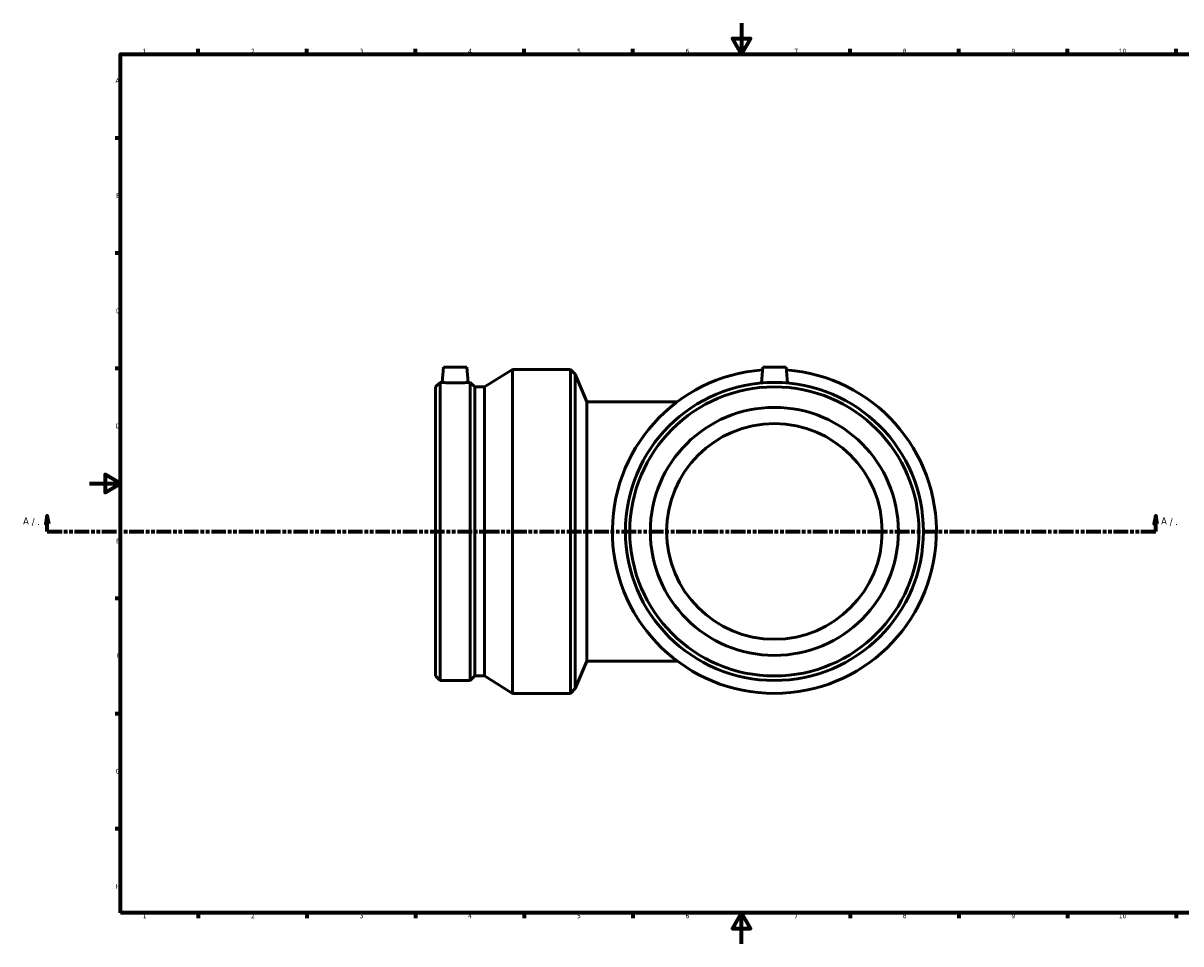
# Model space of a CAD drawing. Header units: millimetres. Extents: x -708 to 1414, y -1077 to 1139.
# Tile 4 of 7: x -43 to 704, y 0 to 594. Entities that reach past the tile are written whole.
import ezdxf

# ---------------------------------------------------------------- set-up
doc = ezdxf.new("R2010")
doc.units = ezdxf.units.MM
doc.linetypes.add('DOUBLE_DASH_CHAIN', pattern=[1.2403, 0.6614, -0.0827, 0.1654, -0.0827, 0.1654, -0.0827])
for name, color, linetype, lineweight in [('Border (ANSI)', 7, 'Continuous', 70), ('Section Line (ANSI)', 7, 'DOUBLE_DASH_CHAIN', 70), ('Visible (ANSI)', 7, 'Continuous', 50)]:
    doc.layers.add(name, color=color, linetype=linetype, lineweight=lineweight)
doc.styles.add('Label Text (ANSI)', font='tahoma.ttf')
doc.styles.add('Note Text (ANSI)', font='tahoma.ttf')

# ---------------------------------------------------------------- blocks, each defined once
blk = doc.blocks.new('Borders Default Border')
at = {"layer": 'Border (ANSI)'}
for p, q in [((70.08, 574), (70.08, 577.45)), ((140.17, 574), (140.17, 577.45)), ((210.25, 574), (210.25, 577.45)), ((280.33, 574), (280.33, 577.45)), ((350.42, 574), (350.42, 577.45)), ((490.58, 574), (490.58, 577.45)), ((560.67, 574), (560.67, 577.45)), ((630.75, 574), (630.75, 577.45)), ((700.83, 574), (700.83, 577.45)), ((20, 519.75), (16.55, 519.75)), ((20, 445.5), (16.55, 445.5)), ((20, 371.25), (16.55, 371.25)), ((20, 222.75), (16.55, 222.75)), ((20, 148.5), (16.55, 148.5)), ((20, 74.25), (16.55, 74.25)), ((70.08, 20), (70.08, 16.55)), ((140.17, 20), (140.17, 16.55)), ((210.25, 20), (210.25, 16.55)), ((280.33, 20), (280.33, 16.55)), ((350.42, 20), (350.42, 16.55)), ((490.58, 20), (490.58, 16.55)), ((560.67, 20), (560.67, 16.55)), ((630.75, 20), (630.75, 16.55)), ((700.83, 20), (700.83, 16.55))]:
    blk.add_line(p, q, dxfattribs=at)
at = {"layer": 'Border (ANSI)', "flags": 128}
for points in [[(420.5, 594), (420.5, 574), (414.73, 584), (426.27, 584), (420.5, 574)], [(20, 20), (20, 574), (821, 574), (821, 20), (20, 20)], [(0, 297), (20, 297), (10, 302.77), (10, 291.23), (20, 297)], [(420.5, 0), (420.5, 20), (414.73, 10), (426.27, 10), (420.5, 20)]]:
    blk.add_lwpolyline(points, dxfattribs=at)
at = {"layer": 'Border (ANSI)', "attachment_point": 7, "style": 'Note Text (ANSI)'}
for s, insert, char_height in [('1', (34.35, 574.4), 3.05), ('2', (104.2, 574.4), 3.05), ('3', (174.26, 574.34), 3.05), ('4', (244.23, 574.4), 3.05), ('5', (314.48, 574.34), 3.05), ('6', (384.49, 574.34), 3.05), ('7', (454.6, 574.4), 3.05), ('8', (524.63, 574.33), 3.05), ('9', (594.7, 574.34), 3.05), ('10', (663.96, 574.34), 3.048), ('A', (16.78, 555.35), 3.05), ('B', (17.15, 481.1), 3.05), ('C', (16.95, 406.8), 3.05), ('D', (16.96, 332.6), 3.05), ('E', (17.21, 258.35), 3.05), ('F', (17.29, 184.1), 3.05), ('G', (16.81, 109.79), 3.05), ('H', (16.97, 35.6), 3.05), ('1', (34.35, 16.55), 3.05), ('2', (104.2, 16.55), 3.05), ('3', (174.26, 16.49), 3.05), ('4', (244.23, 16.55), 3.05), ('5', (314.48, 16.49), 3.05), ('6', (384.49, 16.49), 3.05), ('7', (454.6, 16.55), 3.05), ('8', (524.63, 16.48), 3.05), ('9', (594.7, 16.49), 3.05), ('10', (663.96, 16.49), 3.048)]:
    blk.add_mtext(s, dxfattribs=dict(at, insert=insert, char_height=char_height))
blk = doc.blocks.new('2dTransSection0')
at = {"layer": 'Section Line (ANSI)', "linetype": 'Continuous'}
for p, q in [((-27.24, 276.08), (-28.24, 271.08)), ((-28.24, 271.08), (-26.24, 271.08)), ((-27.24, 271.08), (-27.24, 276.08)), ((-26.24, 271.08), (-27.24, 276.08)), ((-27.24, 266.08), (-27.24, 271.08)), ((687.76, 276.08), (686.76, 271.08)), ((686.76, 271.08), (688.76, 271.08)), ((687.76, 271.08), (687.76, 276.08)), ((688.76, 271.08), (687.76, 276.08)), ((687.76, 266.08), (687.76, 271.08)), ((-27.24, 266.08), (-17.7, 266.08)), ((678.22, 266.08), (687.76, 266.08))]:
    blk.add_line(p, q, dxfattribs=at)
at = {"layer": 'Section Line (ANSI)', "linetype": 'DOUBLE_DASH_CHAIN', "ltscale": 14.219612}
blk.add_line((-27.24, 266.08), (687.76, 266.08), dxfattribs=at)
at = {"layer": 'Section Line (ANSI)', "linetype": 'Continuous', "flags": 128}
for points in [[(-26.24, 271.08), (-27.24, 276.08), (-28.24, 271.08), (-26.24, 271.08)], [(688.76, 271.08), (687.76, 276.08), (686.76, 271.08), (688.76, 271.08)]]:
    blk.add_lwpolyline(points, dxfattribs=at)
at = {"layer": 'Section Line (ANSI)'}
for points in [[(-26.24, 271.08), (-27.24, 276.08), (-28.24, 271.08), (-26.24, 271.08)], [(688.76, 271.08), (687.76, 276.08), (686.76, 271.08), (688.76, 271.08)]]:
    blk.add_solid(points, dxfattribs=at)
at = {"layer": 'Section Line (ANSI)', "attachment_point": 7, "style": 'Label Text (ANSI)'}
for s, insert, char_height in [('A', (-42.84, 270.58), 4.57), ('A', (691.23, 270.58), 4.57), (' / .', (-38.98, 269.58), 4.572), (' / .', (695.09, 269.58), 4.572)]:
    blk.add_mtext(s, dxfattribs=dict(at, insert=insert, char_height=char_height))

msp = doc.modelspace()

# ---------------------------------------------------------------- linework, layer by layer
at = {"layer": 'Visible (ANSI)'}
for p, q in [((228.374, 372.083), (227.512, 362.223)), ((228.374, 372.083), (243.374, 372.083)), ((243.374, 372.083), (244.237, 362.223)), ((254.797, 359.339), (272.859, 370.583)), ((272.859, 161.583), (272.859, 370.583)), ((272.859, 370.583), (310.259, 370.583)), ((310.259, 161.583), (310.259, 370.583)), ((313.32, 367.522), (310.259, 370.583)), ((313.32, 164.644), (313.32, 367.522)), ((320.709, 349.683), (313.32, 367.522)), ((434.259, 372.083), (433.365, 361.856)), ((434.259, 372.083), (449.259, 372.083)), ((449.259, 372.083), (450.154, 361.856)), ((223.259, 359.339), (226.144, 362.223)), ((223.259, 172.827), (223.259, 359.339)), ((226.144, 169.943), (226.144, 362.223)), ((226.144, 362.223), (227.512, 362.223)), ((244.237, 362.223), (245.605, 362.223)), ((245.605, 169.943), (245.605, 362.223)), ((248.489, 359.339), (245.605, 362.223)), ((248.489, 172.827), (248.489, 359.339)), ((248.489, 359.339), (254.797, 359.339)), ((254.797, 172.827), (254.797, 359.339)), ((320.709, 349.683), (320.709, 182.483)), ((379.059, 349.683), (320.709, 349.683)), ((320.709, 182.483), (313.32, 164.644)), ((320.709, 182.483), (379.059, 182.483)), ((223.259, 172.827), (226.144, 169.943)), ((248.489, 172.827), (245.605, 169.943)), ((248.489, 172.827), (254.797, 172.827)), ((254.797, 172.827), (272.859, 161.583)), ((226.144, 169.943), (245.605, 169.943)), ((313.32, 164.644), (310.259, 161.583)), ((272.859, 161.583), (310.259, 161.583))]:
    msp.add_line(p, q, dxfattribs=at)
for radius in [96.14, 93.256, 80, 69.55]:
    msp.add_circle((441.759, 266.083), radius, dxfattribs=at)
msp.add_arc((441.759, 266.083), 104.5, 94.201325, 85.798675, dxfattribs=at)
msp.add_open_spline([(244.237, 362.223), (244.237, 362.223), (244.028, 362.204), (243.177, 362.135), (242.535, 362.086), (241.053, 361.994), (240.113, 361.945), (238.05, 361.875), (236.927, 361.856), (234.821, 361.856), (233.699, 361.875), (231.636, 361.945), (230.696, 361.994), (229.213, 362.086), (228.572, 362.135), (227.721, 362.204), (227.512, 362.223), (227.512, 362.223)], degree=3, knots=[1.2631507, 1.2631507, 1.2631507, 1.2631507, 1.5787993, 1.5787993, 1.8944479, 1.8944479, 2.2103747, 2.2103747, 2.5263014, 2.5263014, 2.8422281, 2.8422281, 3.1581548, 3.1581548, 3.4738034, 3.4738034, 3.7894521, 3.7894521, 3.7894521, 3.7894521], dxfattribs=at)

# ---------------------------------------------------------------- block references
msp.add_blockref('Borders Default Border', (0, 0))
at = {"layer": 'Section Line (ANSI)'}
msp.add_blockref('2dTransSection0', (0, 0), dxfattribs=at)

doc.saveas('drawing.dxf')
